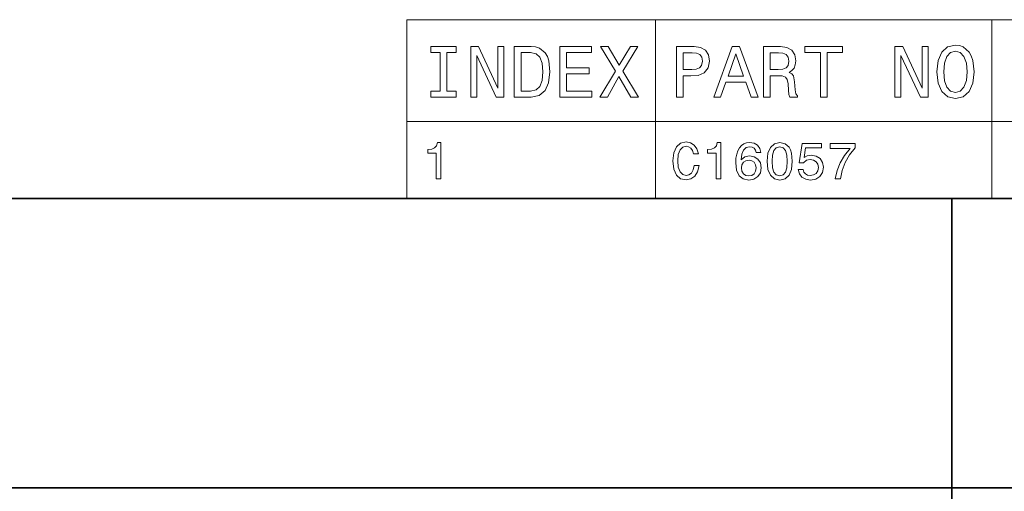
# Model space of a CAD drawing. Extents: x -13 to 420, y 0 to 297.
# Tile 8 of 12: x 221 to 289, y 50 to 82. Entities that reach past the tile are written whole.
import ezdxf

# ---------------------------------------------------------------- set-up
doc = ezdxf.new("R2010")
doc.units = 0

msp = doc.modelspace()

# ---------------------------------------------------------------- linework, layer by layer
at = {"color": 7, "lineweight": 13}
for p, q in [((247.331436, 82.365997), (410, 82.365997)), ((247.331436, 82.365997), (247.331436, 70)), ((264.511536, 82.365997), (264.511536, 70)), ((287.763702, 82.365997), (287.763702, 70)), ((247.331436, 75.319168), (410, 75.319168)), ((247.331436, 70), (410, 70))]:
    msp.add_line(p, q, dxfattribs=at)
at = {"color": 7, "lineweight": 35}
for p, q in [((220, 70), (410, 70)), ((285, 10), (285, 70)), ((220, 50), (410, 50))]:
    msp.add_line(p, q, dxfattribs=at)
at = {"color": 7, "lineweight": 13}
for points in [[(249.617462, 77.432999), (248.971924, 77.432999), (248.971924, 77.009369), (250.726974, 77.009369), (250.726974, 77.432999), (250.081436, 77.432999), (250.081436, 80.085739), (250.726974, 80.085739), (250.726974, 80.509369), (248.971924, 80.509369), (248.971924, 80.085739), (249.617462, 80.085739)], [(251.735611, 77.009369), (252.154205, 77.009369), (252.154205, 79.878967), (253.495697, 77.009369), (254.035324, 77.009369), (254.035324, 80.509369), (253.611694, 80.509369), (253.611694, 77.639771), (252.285324, 80.509369), (251.735611, 80.509369)], [(255.916443, 80.509369), (254.751465, 80.509369), (254.751465, 77.009369), (255.916443, 77.009369), (256.466156, 77.120323), (256.874664, 77.458214), (257.126831, 78.007927), (257.21759, 78.759369), (257.136902, 79.52594), (257.036041, 79.828537), (256.894836, 80.07061), (256.486328, 80.398415), (256.219055, 80.479111)], [(257.898438, 77.009369), (260.117462, 77.009369), (260.117462, 77.432999), (258.362427, 77.432999), (258.362427, 78.618156), (259.925812, 78.618156), (259.925812, 79.036743), (258.362427, 79.036743), (258.362427, 80.085739), (260.077118, 80.085739), (260.077118, 80.509369), (257.898438, 80.509369)], [(260.657074, 77.009369), (261.186615, 77.009369), (261.988495, 78.426514), (262.805511, 77.009369), (263.340088, 77.009369), (262.245697, 78.809799), (263.284607, 80.514412), (262.775238, 80.514412), (262.003632, 79.2183), (261.247131, 80.514412), (260.71759, 80.514412), (261.751465, 78.804756)], [(265.965424, 77.009369), (266.429413, 77.009369), (266.429413, 78.487038), (266.943817, 78.487038), (267.463257, 78.512253), (267.876801, 78.688766), (268.144104, 79.0317), (268.234863, 79.500725), (268.164276, 79.934441), (267.962555, 80.252167), (267.6297, 80.44381), (267.175812, 80.509369), (265.965424, 80.509369)], [(268.53244, 77.009369), (268.996399, 77.009369), (269.364563, 78.038185), (270.761536, 78.038185), (271.1297, 77.009369), (271.60376, 77.009369), (270.322784, 80.514412), (269.80838, 80.514412)], [(271.976959, 77.009369), (272.445984, 77.009369), (272.445984, 78.487038), (272.925079, 78.487038), (273.278107, 78.471909), (273.5, 78.401299), (273.621033, 78.234871), (273.671478, 77.937325), (273.696686, 77.483429), (273.726959, 77.185883), (273.787476, 77.009369), (274.317017, 77.009369), (274.317017, 77.105186), (274.201019, 77.246399), (274.160675, 77.508652), (274.125366, 78.073486), (274.039642, 78.492081), (273.923645, 78.623199), (273.742096, 78.719025), (273.943817, 78.8451), (274.085022, 79.021614), (274.175812, 79.243515), (274.206055, 79.510811), (274.135468, 79.934441), (273.933716, 80.252167), (273.600861, 80.44381), (273.146973, 80.509369), (271.976959, 80.509369)], [(275.90564, 77.009369), (276.369598, 77.009369), (276.369598, 80.085739), (277.42868, 80.085739), (277.42868, 80.509369), (274.841492, 80.509369), (274.841492, 80.085739), (275.90564, 80.085739)], [(281.059814, 77.009369), (281.478394, 77.009369), (281.478394, 79.878967), (282.819885, 77.009369), (283.359528, 77.009369), (283.359528, 80.509369), (282.935883, 80.509369), (282.935883, 77.639771), (281.609528, 80.509369), (281.059814, 80.509369)], [(283.949585, 78.759369), (284.040344, 77.972626), (284.302612, 77.392654), (284.71109, 77.034584), (285.245697, 76.913551), (285.775238, 77.034584), (286.188782, 77.392654), (286.445984, 77.972626), (286.541809, 78.759369), (286.445984, 79.541069), (286.335022, 79.858795), (286.188782, 80.12104), (285.775238, 80.479111), (285.523071, 80.569885), (285.245697, 80.605194), (284.706055, 80.479111), (284.297546, 80.126083), (284.040344, 79.546112)], [(255.881149, 80.090782), (256.264435, 80.015129), (256.526672, 79.783142), (256.683014, 79.369598), (256.733459, 78.759369), (256.677979, 78.169312), (256.521637, 77.755768), (256.254333, 77.508652), (255.881149, 77.427956), (255.22049, 77.427956), (255.22049, 80.090782)], [(267.049713, 80.080696), (267.352325, 80.050438), (267.574219, 79.954613), (267.705353, 79.778099), (267.750732, 79.500725), (267.700287, 79.208214), (267.564117, 79.0317), (267.332153, 78.940926), (267.014404, 78.91571), (266.429413, 78.91571), (266.429413, 80.080696)], [(269.52594, 78.466858), (270.065582, 80.010086), (270.605194, 78.466858)], [(273.015869, 80.080696), (273.323486, 80.050438), (273.540344, 79.954613), (273.676514, 79.778099), (273.721924, 79.500725), (273.671478, 79.208214), (273.535309, 79.0317), (273.303314, 78.940926), (272.985596, 78.91571), (272.445984, 78.91571), (272.445984, 80.080696)], [(284.433716, 78.759369), (284.489197, 79.369598), (284.65564, 79.818443), (284.912842, 80.090782), (285.245697, 80.1866), (285.573486, 80.090782), (285.830688, 79.8134), (285.997131, 79.364555), (286.057648, 78.759369), (285.997131, 78.149139), (285.830688, 77.700294), (285.573486, 77.427956), (285.245697, 77.337181), (284.912842, 77.427956), (284.65564, 77.700294), (284.489197, 78.144096)], [(249.350891, 71.350151), (249.678696, 71.350151), (249.678696, 73.868164), (249.433746, 73.868164), (249.368896, 73.648422), (249.239212, 73.500725), (249.041092, 73.414268), (248.767319, 73.385452), (248.767319, 73.129692), (249.350891, 73.129692)], [(267.179413, 72.279549), (267.107361, 71.976952), (266.988495, 71.760811), (266.822784, 71.627525), (266.628265, 71.584297), (266.394104, 71.649139), (266.210388, 71.843666), (266.087891, 72.160667), (266.048279, 72.600151), (266.087891, 73.036034), (266.206787, 73.356636), (266.390503, 73.551163), (266.628265, 73.619606), (266.801147, 73.58358), (266.948853, 73.482719), (267.064117, 73.32061), (267.143372, 73.097267), (267.485596, 73.097267), (267.377533, 73.439491), (267.190216, 73.698853), (266.934448, 73.860954), (266.628265, 73.918594), (266.246399, 73.828537), (265.95462, 73.576378), (265.767303, 73.162109), (265.702454, 72.600151), (265.767303, 72.038193), (265.95462, 71.623924), (266.246399, 71.368164), (266.628265, 71.281708), (266.963257, 71.350151), (267.233429, 71.541077), (267.424347, 71.854477), (267.525238, 72.279549)], [(268.699585, 71.350151), (269.027374, 71.350151), (269.027374, 73.868164), (268.78244, 73.868164), (268.71759, 73.648422), (268.587891, 73.500725), (268.389771, 73.414268), (268.115997, 73.385452), (268.115997, 73.129692), (268.699585, 73.129692)], [(271.797546, 73.176521), (271.729126, 73.468307), (271.570618, 73.684448), (271.325653, 73.821335), (271.008667, 73.868164), (270.796112, 73.842949), (270.612396, 73.774506), (270.450287, 73.662834), (270.313416, 73.504333), (270.205353, 73.306206), (270.126099, 73.06485), (270.075653, 72.780266), (270.061249, 72.459663), (270.118896, 71.948135), (270.29541, 71.577095), (270.579987, 71.353752), (270.969025, 71.278107), (271.318451, 71.342949), (271.585022, 71.512253), (271.757935, 71.778824), (271.819183, 72.117439), (271.757935, 72.459663), (271.592224, 72.722626), (271.336456, 72.888336), (271.01947, 72.945969), (270.677246, 72.873924), (270.421478, 72.668594), (270.475525, 73.06485), (270.59079, 73.349434), (270.767303, 73.518738), (271.012268, 73.576378), (271.192383, 73.547554), (271.329254, 73.471909), (271.419312, 73.345825), (271.466156, 73.176521)], [(272.233429, 72.571335), (272.287476, 72.005768), (272.456787, 71.60231), (272.726959, 71.357353), (273.101593, 71.278107), (273.472626, 71.357353), (273.742798, 71.60231), (273.908508, 72.005768), (273.966156, 72.571335), (273.908508, 73.133293), (273.840057, 73.356636), (273.742798, 73.540352), (273.472626, 73.785309), (273.101593, 73.868164), (272.726959, 73.785309), (272.456787, 73.536751), (272.287476, 73.133293)], [(272.579254, 72.571335), (272.608093, 73.00721), (272.69812, 73.32061), (272.860229, 73.504333), (273.101593, 73.569168), (273.339355, 73.504333), (273.501465, 73.32061), (273.591492, 73.00721), (273.620331, 72.571335), (273.591492, 72.131851), (273.501465, 71.818451), (273.339355, 71.634735), (273.101593, 71.573494), (272.860229, 71.634735), (272.69812, 71.818451), (272.608093, 72.131851)], [(274.376801, 72.002167), (274.456055, 71.706779), (274.632568, 71.476234), (274.891937, 71.332138), (275.223358, 71.278107), (275.587189, 71.342949), (275.871765, 71.519463), (276.05188, 71.800438), (276.120331, 72.160667), (276.059082, 72.495682), (275.886169, 72.758652), (275.615997, 72.927963), (275.266571, 72.989197), (274.996399, 72.945969), (274.787476, 72.827095), (274.888336, 73.500725), (275.983429, 73.500725), (275.983429, 73.79612), (274.646973, 73.79612), (274.448853, 72.470467), (274.73703, 72.470467), (274.945984, 72.639778), (275.212555, 72.701019), (275.443085, 72.661392), (275.619598, 72.54612), (275.731262, 72.369606), (275.770905, 72.142654), (275.731262, 71.91571), (275.615997, 71.739197), (275.439484, 71.627525), (275.212555, 71.587906), (275.021606, 71.613121), (274.873932, 71.695969), (274.765869, 71.825653), (274.711823, 72.002167)], [(276.938049, 71.350151), (277.30188, 71.350151), (277.420746, 71.944534), (277.6297, 72.499283), (277.925079, 73.01442), (278.310516, 73.497124), (278.310516, 73.79612), (276.595825, 73.79612), (276.595825, 73.468307), (277.964691, 73.468307), (277.568451, 72.981995), (277.26947, 72.474068), (277.060516, 71.933723)], [(271.469757, 72.113838), (271.430115, 71.886894), (271.329254, 71.713982), (271.167145, 71.598709), (270.965424, 71.562691), (270.752899, 71.598709), (270.59079, 71.710381), (270.486328, 71.883293), (270.453888, 72.110237), (270.489929, 72.33358), (270.59079, 72.502892), (270.7565, 72.610954), (270.979828, 72.650581), (271.174347, 72.610954), (271.329254, 72.506493), (271.430115, 72.337181)]]:
    msp.add_lwpolyline(points, close=True, dxfattribs=at)

doc.saveas('drawing.dxf')
